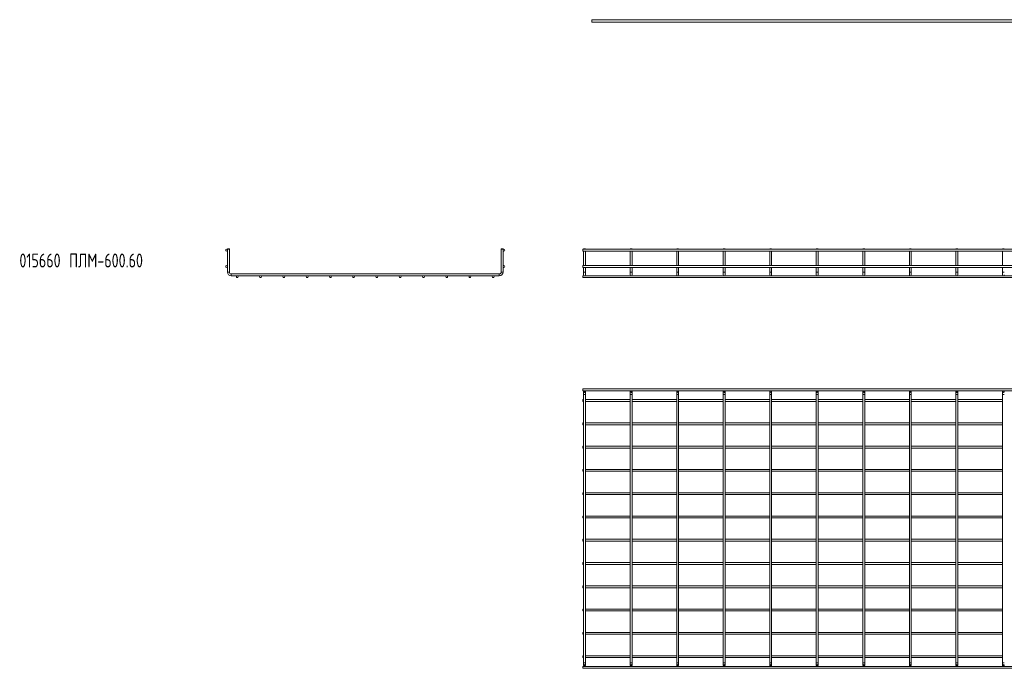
# Model space of a CAD drawing. Header units: millimetres. Extents: x -733 to 3537, y -6038 to -65.
# Tile 1 of 11: x -706 to 1410, y -6038 to -4645. Entities that reach past the tile are written whole.
import ezdxf

# ---------------------------------------------------------------- set-up
doc = ezdxf.new("R2010")
doc.units = ezdxf.units.MM
doc.styles.add('SLDTEXTSTYLE0', font='TXT', dxfattribs={"width": 0.7, "bigfont": 'bigfont'})

msp = doc.modelspace()

# ---------------------------------------------------------------- linework, layer by layer
at = {"color": 7, "linetype": 'Continuous', "lineweight": 15}
for p, q in [((3531.9, -4644.9), (523.9, -4644.9)), ((523.9, -4644.9), (523.9, -4649.9)), ((523.9, -4649.9), (3531.9, -4649.9)), ((-258.7, -5137.3), (-259.2, -5137.8)), ((-259.2, -5137.8), (-259.2, -5186.8)), ((-255.2, -5137.8), (-259.2, -5137.8)), ((-258.7, -5137.3), (-255.7, -5137.3)), ((-255.2, -5137.8), (-255.7, -5137.3)), ((-255.2, -5186.8), (-255.2, -5137.8)), ((329.3, -5137.3), (328.8, -5137.8)), ((328.8, -5137.8), (328.8, -5186.8)), ((332.8, -5137.8), (328.8, -5137.8)), ((329.3, -5137.3), (332.3, -5137.3)), ((332.8, -5137.8), (332.3, -5137.3)), ((332.8, -5186.8), (332.8, -5137.8)), ((3512, -5137.8), (504, -5137.8)), ((504, -5137.8), (504, -5141.8)), ((506.5, -5137.3), (506, -5137.8)), ((506.5, -5137.3), (509.5, -5137.3)), ((510, -5137.8), (509.5, -5137.3)), ((606.5, -5137.3), (606, -5137.8)), ((606.5, -5137.3), (609.5, -5137.3)), ((610, -5137.8), (609.5, -5137.3)), ((706.5, -5137.3), (706, -5137.8)), ((706.5, -5137.3), (709.5, -5137.3)), ((710, -5137.8), (709.5, -5137.3)), ((806.5, -5137.3), (806, -5137.8)), ((806.5, -5137.3), (809.5, -5137.3)), ((810, -5137.8), (809.5, -5137.3)), ((906.5, -5137.3), (906, -5137.8)), ((906.5, -5137.3), (909.5, -5137.3)), ((910, -5137.8), (909.5, -5137.3)), ((1006.5, -5137.3), (1006, -5137.8)), ((1006.5, -5137.3), (1009.5, -5137.3)), ((1010, -5137.8), (1009.5, -5137.3)), ((1106.5, -5137.3), (1106, -5137.8)), ((1106.5, -5137.3), (1109.5, -5137.3)), ((1110, -5137.8), (1109.5, -5137.3)), ((1206.5, -5137.3), (1206, -5137.8)), ((1206.5, -5137.3), (1209.5, -5137.3)), ((1210, -5137.8), (1209.5, -5137.3)), ((1306.5, -5137.3), (1306, -5137.8)), ((1306.5, -5137.3), (1309.5, -5137.3)), ((1310, -5137.8), (1309.5, -5137.3)), ((1406.5, -5137.3), (1406, -5137.8)), ((1406.5, -5137.3), (1409.5, -5137.3)), ((1410, -5137.8), (1409.5, -5137.3)), ((504, -5141.8), (3512, -5141.8)), ((506, -5141.8), (506, -5172.8)), ((510, -5172.8), (510, -5141.8)), ((606, -5141.8), (606, -5172.8)), ((610, -5172.8), (610, -5141.8)), ((706, -5141.8), (706, -5172.8)), ((710, -5172.8), (710, -5141.8)), ((806, -5141.8), (806, -5172.8)), ((810, -5172.8), (810, -5141.8)), ((906, -5141.8), (906, -5172.8)), ((910, -5172.8), (910, -5141.8)), ((1006, -5141.8), (1006, -5172.8)), ((1010, -5172.8), (1010, -5141.8)), ((1106, -5141.8), (1106, -5172.8)), ((1110, -5172.8), (1110, -5141.8)), ((1206, -5141.8), (1206, -5172.8)), ((1210, -5172.8), (1210, -5141.8)), ((1306, -5141.8), (1306, -5172.8)), ((1310, -5172.8), (1310, -5141.8)), ((1406, -5141.8), (1406, -5172.8)), ((3512, -5172.8), (504, -5172.8)), ((504, -5172.8), (504, -5176.8)), ((504, -5176.8), (3512, -5176.8)), ((506, -5176.8), (506, -5186.8)), ((510, -5186.8), (510, -5176.8)), ((606, -5176.8), (606, -5186.8)), ((610, -5186.8), (610, -5176.8)), ((706, -5176.8), (706, -5186.8)), ((710, -5186.8), (710, -5176.8)), ((806, -5176.8), (806, -5186.8)), ((810, -5186.8), (810, -5176.8)), ((906, -5176.8), (906, -5186.8)), ((910, -5186.8), (910, -5176.8)), ((1006, -5176.8), (1006, -5186.8)), ((1010, -5186.8), (1010, -5176.8)), ((1106, -5176.8), (1106, -5186.8)), ((1110, -5186.8), (1110, -5176.8)), ((1206, -5176.8), (1206, -5186.8)), ((1210, -5186.8), (1210, -5176.8)), ((1306, -5176.8), (1306, -5186.8)), ((1310, -5186.8), (1310, -5176.8)), ((1406, -5176.8), (1406, -5186.8)), ((324.8, -5190.8), (-251.2, -5190.8)), ((-251.2, -5194.8), (324.8, -5194.8)), ((3512, -5194.8), (504, -5194.8)), ((504, -5194.8), (504, -5198.8)), ((504, -5198.8), (3512, -5198.8)), ((506, -5186.8), (506, -5192.8)), ((510, -5192.8), (510, -5186.8)), ((606, -5186.8), (606, -5192.8)), ((610, -5192.8), (610, -5186.8)), ((706, -5186.8), (706, -5192.8)), ((710, -5192.8), (710, -5186.8)), ((806, -5186.8), (806, -5192.8)), ((810, -5192.8), (810, -5186.8)), ((906, -5186.8), (906, -5192.8)), ((910, -5192.8), (910, -5186.8)), ((1006, -5186.8), (1006, -5192.8)), ((1010, -5192.8), (1010, -5186.8)), ((1106, -5186.8), (1106, -5192.8)), ((1110, -5192.8), (1110, -5186.8)), ((1206, -5186.8), (1206, -5192.8)), ((1210, -5192.8), (1210, -5186.8)), ((1306, -5186.8), (1306, -5192.8)), ((1310, -5192.8), (1310, -5186.8)), ((1406, -5186.8), (1406, -5192.8)), ((3512, -5437.7), (504, -5437.7)), ((504, -5437.7), (504, -5441.7)), ((504, -5441.7), (3512, -5441.7)), ((506, -5443.7), (506, -5449.7)), ((506, -5449.7), (506, -6025.7)), ((510, -5449.7), (510, -5443.7)), ((510, -6025.7), (510, -5449.7)), ((606, -5443.7), (606, -5449.7)), ((606, -5449.7), (606, -6025.7)), ((610, -5449.7), (610, -5443.7)), ((610, -6025.7), (610, -5449.7)), ((706, -5443.7), (706, -5449.7)), ((706, -5449.7), (706, -6025.7)), ((710, -5449.7), (710, -5443.7)), ((710, -6025.7), (710, -5449.7)), ((806, -5443.7), (806, -5449.7)), ((806, -5449.7), (806, -6025.7)), ((810, -5449.7), (810, -5443.7)), ((810, -6025.7), (810, -5449.7)), ((906, -5443.7), (906, -5449.7)), ((906, -5449.7), (906, -6025.7)), ((910, -5449.7), (910, -5443.7)), ((910, -6025.7), (910, -5449.7)), ((1006, -5443.7), (1006, -5449.7)), ((1006, -5449.7), (1006, -6025.7)), ((1010, -5449.7), (1010, -5443.7)), ((1010, -6025.7), (1010, -5449.7)), ((1106, -5443.7), (1106, -5449.7)), ((1106, -5449.7), (1106, -6025.7)), ((1110, -5449.7), (1110, -5443.7)), ((1110, -6025.7), (1110, -5449.7)), ((1206, -5443.7), (1206, -5449.7)), ((1206, -5449.7), (1206, -6025.7)), ((1210, -5449.7), (1210, -5443.7)), ((1210, -6025.7), (1210, -5449.7)), ((1306, -5443.7), (1306, -5449.7)), ((1306, -5449.7), (1306, -6025.7)), ((1310, -5449.7), (1310, -5443.7)), ((1310, -6025.7), (1310, -5449.7)), ((1406, -5443.7), (1406, -5449.7)), ((1406, -5449.7), (1406, -6025.7)), ((506, -5460.7), (504, -5460.7)), ((504, -5460.7), (504, -5464.7)), ((504, -5464.7), (506, -5464.7)), ((606, -5460.7), (510, -5460.7)), ((510, -5464.7), (606, -5464.7)), ((706, -5460.7), (610, -5460.7)), ((610, -5464.7), (706, -5464.7)), ((806, -5460.7), (710, -5460.7)), ((710, -5464.7), (806, -5464.7)), ((906, -5460.7), (810, -5460.7)), ((810, -5464.7), (906, -5464.7)), ((1006, -5460.7), (910, -5460.7)), ((910, -5464.7), (1006, -5464.7)), ((1106, -5460.7), (1010, -5460.7)), ((1010, -5464.7), (1106, -5464.7)), ((1206, -5460.7), (1110, -5460.7)), ((1110, -5464.7), (1206, -5464.7)), ((1306, -5460.7), (1210, -5460.7)), ((1210, -5464.7), (1306, -5464.7)), ((1406, -5460.7), (1310, -5460.7)), ((1310, -5464.7), (1406, -5464.7)), ((506, -5510.7), (504, -5510.7)), ((504, -5510.7), (504, -5514.7)), ((504, -5514.7), (506, -5514.7)), ((606, -5510.7), (510, -5510.7)), ((510, -5514.7), (606, -5514.7)), ((706, -5510.7), (610, -5510.7)), ((610, -5514.7), (706, -5514.7)), ((806, -5510.7), (710, -5510.7)), ((710, -5514.7), (806, -5514.7)), ((906, -5510.7), (810, -5510.7)), ((810, -5514.7), (906, -5514.7)), ((1006, -5510.7), (910, -5510.7)), ((910, -5514.7), (1006, -5514.7)), ((1106, -5510.7), (1010, -5510.7)), ((1010, -5514.7), (1106, -5514.7)), ((1206, -5510.7), (1110, -5510.7)), ((1110, -5514.7), (1206, -5514.7)), ((1306, -5510.7), (1210, -5510.7)), ((1210, -5514.7), (1306, -5514.7)), ((1406, -5510.7), (1310, -5510.7)), ((1310, -5514.7), (1406, -5514.7)), ((506, -5560.7), (504, -5560.7)), ((504, -5560.7), (504, -5564.7)), ((504, -5564.7), (506, -5564.7)), ((606, -5560.7), (510, -5560.7)), ((510, -5564.7), (606, -5564.7)), ((706, -5560.7), (610, -5560.7)), ((610, -5564.7), (706, -5564.7)), ((806, -5560.7), (710, -5560.7)), ((710, -5564.7), (806, -5564.7)), ((906, -5560.7), (810, -5560.7)), ((810, -5564.7), (906, -5564.7)), ((1006, -5560.7), (910, -5560.7)), ((910, -5564.7), (1006, -5564.7)), ((1106, -5560.7), (1010, -5560.7)), ((1010, -5564.7), (1106, -5564.7)), ((1206, -5560.7), (1110, -5560.7)), ((1110, -5564.7), (1206, -5564.7)), ((1306, -5560.7), (1210, -5560.7)), ((1210, -5564.7), (1306, -5564.7)), ((1406, -5560.7), (1310, -5560.7)), ((1310, -5564.7), (1406, -5564.7)), ((506, -5610.7), (504, -5610.7)), ((504, -5610.7), (504, -5614.7)), ((504, -5614.7), (506, -5614.7)), ((606, -5610.7), (510, -5610.7)), ((510, -5614.7), (606, -5614.7)), ((706, -5610.7), (610, -5610.7)), ((610, -5614.7), (706, -5614.7)), ((806, -5610.7), (710, -5610.7)), ((710, -5614.7), (806, -5614.7)), ((906, -5610.7), (810, -5610.7)), ((810, -5614.7), (906, -5614.7)), ((1006, -5610.7), (910, -5610.7)), ((910, -5614.7), (1006, -5614.7)), ((1106, -5610.7), (1010, -5610.7)), ((1010, -5614.7), (1106, -5614.7)), ((1206, -5610.7), (1110, -5610.7)), ((1110, -5614.7), (1206, -5614.7)), ((1306, -5610.7), (1210, -5610.7)), ((1210, -5614.7), (1306, -5614.7)), ((1406, -5610.7), (1310, -5610.7)), ((1310, -5614.7), (1406, -5614.7)), ((506, -5660.7), (504, -5660.7)), ((504, -5660.7), (504, -5664.7)), ((504, -5664.7), (506, -5664.7)), ((606, -5660.7), (510, -5660.7)), ((510, -5664.7), (606, -5664.7)), ((706, -5660.7), (610, -5660.7)), ((610, -5664.7), (706, -5664.7)), ((806, -5660.7), (710, -5660.7)), ((710, -5664.7), (806, -5664.7)), ((906, -5660.7), (810, -5660.7)), ((810, -5664.7), (906, -5664.7)), ((1006, -5660.7), (910, -5660.7)), ((910, -5664.7), (1006, -5664.7)), ((1106, -5660.7), (1010, -5660.7)), ((1010, -5664.7), (1106, -5664.7)), ((1206, -5660.7), (1110, -5660.7)), ((1110, -5664.7), (1206, -5664.7)), ((1306, -5660.7), (1210, -5660.7)), ((1210, -5664.7), (1306, -5664.7)), ((1406, -5660.7), (1310, -5660.7)), ((1310, -5664.7), (1406, -5664.7)), ((506, -5710.7), (504, -5710.7)), ((504, -5710.7), (504, -5714.7)), ((606, -5710.7), (510, -5710.7)), ((706, -5710.7), (610, -5710.7)), ((806, -5710.7), (710, -5710.7)), ((906, -5710.7), (810, -5710.7)), ((1006, -5710.7), (910, -5710.7)), ((1106, -5710.7), (1010, -5710.7)), ((1206, -5710.7), (1110, -5710.7)), ((1306, -5710.7), (1210, -5710.7)), ((1406, -5710.7), (1310, -5710.7)), ((504, -5714.7), (506, -5714.7)), ((510, -5714.7), (606, -5714.7)), ((610, -5714.7), (706, -5714.7)), ((710, -5714.7), (806, -5714.7)), ((810, -5714.7), (906, -5714.7)), ((910, -5714.7), (1006, -5714.7)), ((1010, -5714.7), (1106, -5714.7)), ((1110, -5714.7), (1206, -5714.7)), ((1210, -5714.7), (1306, -5714.7)), ((1310, -5714.7), (1406, -5714.7)), ((506, -5760.7), (504, -5760.7)), ((504, -5760.7), (504, -5764.7)), ((504, -5764.7), (506, -5764.7)), ((606, -5760.7), (510, -5760.7)), ((510, -5764.7), (606, -5764.7)), ((706, -5760.7), (610, -5760.7)), ((610, -5764.7), (706, -5764.7)), ((806, -5760.7), (710, -5760.7)), ((710, -5764.7), (806, -5764.7)), ((906, -5760.7), (810, -5760.7)), ((810, -5764.7), (906, -5764.7)), ((1006, -5760.7), (910, -5760.7)), ((910, -5764.7), (1006, -5764.7)), ((1106, -5760.7), (1010, -5760.7)), ((1010, -5764.7), (1106, -5764.7)), ((1206, -5760.7), (1110, -5760.7)), ((1110, -5764.7), (1206, -5764.7)), ((1306, -5760.7), (1210, -5760.7)), ((1210, -5764.7), (1306, -5764.7)), ((1406, -5760.7), (1310, -5760.7)), ((1310, -5764.7), (1406, -5764.7)), ((506, -5810.7), (504, -5810.7)), ((504, -5810.7), (504, -5814.7)), ((504, -5814.7), (506, -5814.7)), ((606, -5810.7), (510, -5810.7)), ((510, -5814.7), (606, -5814.7)), ((706, -5810.7), (610, -5810.7)), ((610, -5814.7), (706, -5814.7)), ((806, -5810.7), (710, -5810.7)), ((710, -5814.7), (806, -5814.7)), ((906, -5810.7), (810, -5810.7)), ((810, -5814.7), (906, -5814.7)), ((1006, -5810.7), (910, -5810.7)), ((910, -5814.7), (1006, -5814.7)), ((1106, -5810.7), (1010, -5810.7)), ((1010, -5814.7), (1106, -5814.7)), ((1206, -5810.7), (1110, -5810.7)), ((1110, -5814.7), (1206, -5814.7)), ((1306, -5810.7), (1210, -5810.7)), ((1210, -5814.7), (1306, -5814.7)), ((1406, -5810.7), (1310, -5810.7)), ((1310, -5814.7), (1406, -5814.7)), ((506, -5860.7), (504, -5860.7)), ((504, -5860.7), (504, -5864.7)), ((606, -5860.7), (510, -5860.7)), ((706, -5860.7), (610, -5860.7)), ((806, -5860.7), (710, -5860.7)), ((906, -5860.7), (810, -5860.7)), ((1006, -5860.7), (910, -5860.7)), ((1106, -5860.7), (1010, -5860.7)), ((1206, -5860.7), (1110, -5860.7)), ((1306, -5860.7), (1210, -5860.7)), ((1406, -5860.7), (1310, -5860.7)), ((504, -5864.7), (506, -5864.7)), ((510, -5864.7), (606, -5864.7)), ((610, -5864.7), (706, -5864.7)), ((710, -5864.7), (806, -5864.7)), ((810, -5864.7), (906, -5864.7)), ((910, -5864.7), (1006, -5864.7)), ((1010, -5864.7), (1106, -5864.7)), ((1110, -5864.7), (1206, -5864.7)), ((1210, -5864.7), (1306, -5864.7)), ((1310, -5864.7), (1406, -5864.7)), ((506, -5910.7), (504, -5910.7)), ((504, -5910.7), (504, -5914.7)), ((504, -5914.7), (506, -5914.7)), ((606, -5910.7), (510, -5910.7)), ((510, -5914.7), (606, -5914.7)), ((706, -5910.7), (610, -5910.7)), ((610, -5914.7), (706, -5914.7)), ((806, -5910.7), (710, -5910.7)), ((710, -5914.7), (806, -5914.7)), ((906, -5910.7), (810, -5910.7)), ((810, -5914.7), (906, -5914.7)), ((1006, -5910.7), (910, -5910.7)), ((910, -5914.7), (1006, -5914.7)), ((1106, -5910.7), (1010, -5910.7)), ((1010, -5914.7), (1106, -5914.7)), ((1206, -5910.7), (1110, -5910.7)), ((1110, -5914.7), (1206, -5914.7)), ((1306, -5910.7), (1210, -5910.7)), ((1210, -5914.7), (1306, -5914.7)), ((1406, -5910.7), (1310, -5910.7)), ((1310, -5914.7), (1406, -5914.7)), ((506, -5960.7), (504, -5960.7)), ((504, -5960.7), (504, -5964.7)), ((504, -5964.7), (506, -5964.7)), ((606, -5960.7), (510, -5960.7)), ((510, -5964.7), (606, -5964.7)), ((706, -5960.7), (610, -5960.7)), ((610, -5964.7), (706, -5964.7)), ((806, -5960.7), (710, -5960.7)), ((710, -5964.7), (806, -5964.7)), ((906, -5960.7), (810, -5960.7)), ((810, -5964.7), (906, -5964.7)), ((1006, -5960.7), (910, -5960.7)), ((910, -5964.7), (1006, -5964.7)), ((1106, -5960.7), (1010, -5960.7)), ((1010, -5964.7), (1106, -5964.7)), ((1206, -5960.7), (1110, -5960.7)), ((1110, -5964.7), (1206, -5964.7)), ((1306, -5960.7), (1210, -5960.7)), ((1210, -5964.7), (1306, -5964.7)), ((1406, -5960.7), (1310, -5960.7)), ((1310, -5964.7), (1406, -5964.7)), ((506, -6010.7), (504, -6010.7)), ((504, -6010.7), (504, -6014.7)), ((504, -6014.7), (506, -6014.7)), ((506, -6025.7), (506, -6031.7)), ((606, -6010.7), (510, -6010.7)), ((510, -6014.7), (606, -6014.7)), ((510, -6031.7), (510, -6025.7)), ((606, -6025.7), (606, -6031.7)), ((706, -6010.7), (610, -6010.7)), ((610, -6014.7), (706, -6014.7)), ((610, -6031.7), (610, -6025.7)), ((706, -6025.7), (706, -6031.7)), ((806, -6010.7), (710, -6010.7)), ((710, -6014.7), (806, -6014.7)), ((710, -6031.7), (710, -6025.7)), ((806, -6025.7), (806, -6031.7)), ((906, -6010.7), (810, -6010.7)), ((810, -6014.7), (906, -6014.7)), ((810, -6031.7), (810, -6025.7)), ((906, -6025.7), (906, -6031.7)), ((1006, -6010.7), (910, -6010.7)), ((910, -6014.7), (1006, -6014.7)), ((910, -6031.7), (910, -6025.7)), ((1006, -6025.7), (1006, -6031.7)), ((1106, -6010.7), (1010, -6010.7)), ((1010, -6014.7), (1106, -6014.7)), ((1010, -6031.7), (1010, -6025.7)), ((1106, -6025.7), (1106, -6031.7)), ((1206, -6010.7), (1110, -6010.7)), ((1110, -6014.7), (1206, -6014.7)), ((1110, -6031.7), (1110, -6025.7)), ((1206, -6025.7), (1206, -6031.7)), ((1306, -6010.7), (1210, -6010.7)), ((1210, -6014.7), (1306, -6014.7)), ((1210, -6031.7), (1210, -6025.7)), ((1306, -6025.7), (1306, -6031.7)), ((1406, -6010.7), (1310, -6010.7)), ((1310, -6014.7), (1406, -6014.7)), ((1310, -6031.7), (1310, -6025.7)), ((1406, -6025.7), (1406, -6031.7)), ((3512, -6033.7), (504, -6033.7)), ((504, -6033.7), (504, -6037.7)), ((504, -6037.7), (3512, -6037.7))]:
    msp.add_line(p, q, dxfattribs=at)
at = {"color": 8, "linetype": 'Continuous', "lineweight": 15}
for p, q in [((-255.2, -5186.8), (-259.2, -5186.8)), ((-251.2, -5190.8), (-251.2, -5194.8)), ((324.8, -5190.8), (324.8, -5194.8)), ((328.8, -5186.8), (332.8, -5186.8)), ((510, -5186.8), (506, -5186.8)), ((610, -5186.8), (606, -5186.8)), ((710, -5186.8), (706, -5186.8)), ((810, -5186.8), (806, -5186.8)), ((910, -5186.8), (906, -5186.8)), ((1010, -5186.8), (1006, -5186.8)), ((1110, -5186.8), (1106, -5186.8)), ((1210, -5186.8), (1206, -5186.8)), ((1310, -5186.8), (1306, -5186.8)), ((1410, -5186.8), (1406, -5186.8)), ((506, -5449.7), (510, -5449.7)), ((606, -5449.7), (610, -5449.7)), ((706, -5449.7), (710, -5449.7)), ((806, -5449.7), (810, -5449.7)), ((906, -5449.7), (910, -5449.7)), ((1006, -5449.7), (1010, -5449.7)), ((1106, -5449.7), (1110, -5449.7)), ((1206, -5449.7), (1210, -5449.7)), ((1306, -5449.7), (1310, -5449.7)), ((1406, -5449.7), (1410, -5449.7)), ((506, -6025.7), (510, -6025.7)), ((606, -6025.7), (610, -6025.7)), ((706, -6025.7), (710, -6025.7)), ((806, -6025.7), (810, -6025.7)), ((906, -6025.7), (910, -6025.7)), ((1006, -6025.7), (1010, -6025.7)), ((1106, -6025.7), (1110, -6025.7)), ((1206, -6025.7), (1210, -6025.7)), ((1306, -6025.7), (1310, -6025.7)), ((1406, -6025.7), (1410, -6025.7))]:
    msp.add_line(p, q, dxfattribs=at)
at = {"color": 7, "linetype": 'Continuous', "lineweight": 15}
for centre, radius in [((-261.2, -5139.8), 2), ((334.8, -5139.8), 2), ((-261.2, -5174.8), 2), ((334.8, -5174.8), 2), ((-238.2, -5196.8), 2), ((-188.2, -5196.8), 2), ((-138.2, -5196.8), 2), ((-88.2, -5196.8), 2), ((-38.2, -5196.8), 2), ((11.8, -5196.8), 2), ((61.8, -5196.8), 2), ((111.8, -5196.8), 2), ((161.8, -5196.8), 2), ((211.8, -5196.8), 2), ((261.8, -5196.8), 2), ((311.8, -5196.8), 2), ((508, -5443.7), 2), ((508, -5443.7), 1.5), ((608, -5443.7), 2), ((608, -5443.7), 1.5), ((708, -5443.7), 2), ((708, -5443.7), 1.5), ((808, -5443.7), 2), ((808, -5443.7), 1.5), ((908, -5443.7), 2), ((908, -5443.7), 1.5), ((1008, -5443.7), 2), ((1008, -5443.7), 1.5), ((1108, -5443.7), 2), ((1108, -5443.7), 1.5), ((1208, -5443.7), 2), ((1208, -5443.7), 1.5), ((1308, -5443.7), 2), ((1308, -5443.7), 1.5), ((1408, -5443.7), 2), ((1408, -5443.7), 1.5), ((508, -6031.7), 2), ((508, -6031.7), 1.5), ((608, -6031.7), 2), ((608, -6031.7), 1.5), ((708, -6031.7), 2), ((708, -6031.7), 1.5), ((808, -6031.7), 2), ((808, -6031.7), 1.5), ((908, -6031.7), 2), ((908, -6031.7), 1.5), ((1008, -6031.7), 2), ((1008, -6031.7), 1.5), ((1108, -6031.7), 2), ((1108, -6031.7), 1.5), ((1208, -6031.7), 2), ((1208, -6031.7), 1.5), ((1308, -6031.7), 2), ((1308, -6031.7), 1.5), ((1408, -6031.7), 2), ((1408, -6031.7), 1.5)]:
    msp.add_circle(centre, radius, dxfattribs=at)
for centre, radius, start, end in [((-251.2, -5186.8), 8, 180, 270), ((-251.2, -5186.8), 4, 180, 270), ((324.8, -5186.8), 4, 270, 0), ((324.8, -5186.8), 8, 270, 0), ((508, -5192.8), 2, 180, 0), ((608, -5192.8), 2, 180, 0), ((708, -5192.8), 2, 180, 0), ((808, -5192.8), 2, 180, 0), ((908, -5192.8), 2, 180, 0), ((1008, -5192.8), 2, 180, 0), ((1108, -5192.8), 2, 180, 0), ((1208, -5192.8), 2, 180, 0), ((1308, -5192.8), 2, 180, 0), ((1408, -5192.8), 2, 180, 0)]:
    msp.add_arc(centre, radius, start, end, dxfattribs=at)

# ---------------------------------------------------------------- texts
at = {"color": 7, "linetype": 'Continuous', "lineweight": 0, "insert": (-706.5, -5147), "char_height": 30, "attachment_point": 1, "style": 'SLDTEXTSTYLE0'}
msp.add_mtext('015660 \\M+18450\\M+1844C\\M+1844D-600.60', dxfattribs=at)

doc.saveas('drawing.dxf')
